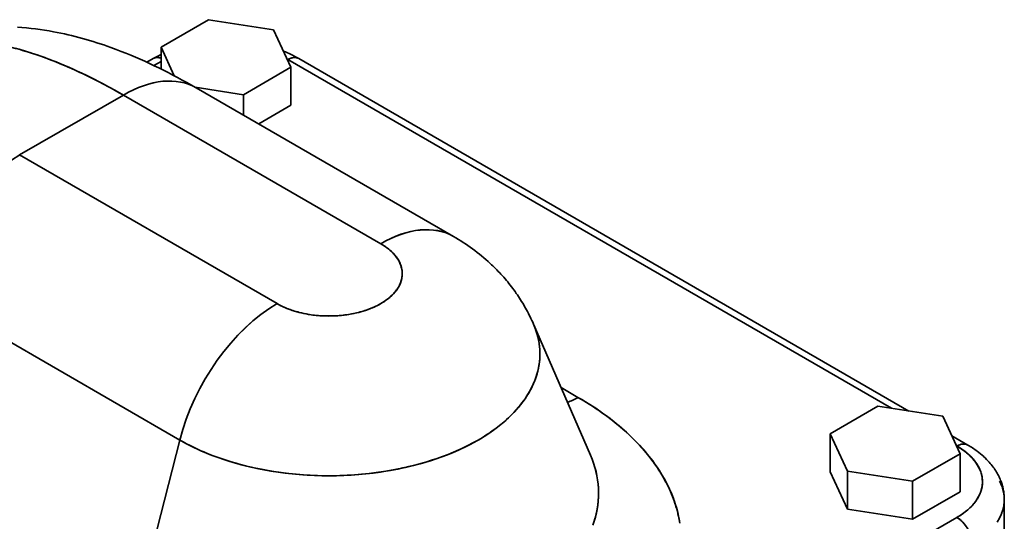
# Model space of a CAD drawing. Header units: inches. Extents: x 3754 to 4695, y 376 to 1357.
# Tile 14 of 14: x 4537 to 4672, y 1288 to 1357. Entities that reach past the tile are written whole.
import ezdxf

# ---------------------------------------------------------------- set-up
doc = ezdxf.new("R2010")
doc.units = ezdxf.units.IN
doc.header["$MEASUREMENT"] = 0

msp = doc.modelspace()

# ---------------------------------------------------------------- linework, layer by layer
at = {"color": 7, "lineweight": 35, "ltscale": 0.188562}
for p, q in [((4562.66, 1356.56), (4556.13, 1352.79)), ((4556.13, 1352.79), (4562.66, 1356.56)), ((4654.58, 1303.49), (4648.05, 1299.72)), ((4648.05, 1299.72), (4654.58, 1303.49)), ((4659.37, 1293.19), (4665.9, 1296.96)), ((4665.9, 1296.96), (4659.37, 1293.19)), ((4659.37, 1287.96), (4665.9, 1291.73)), ((4659.37, 1287.96), (4665.9, 1291.73))]:
    msp.add_line(p, q, dxfattribs=at)
at = {"color": 7, "lineweight": 35, "ltscale": 0.225725}
for p, q in [((4571.58, 1355.18), (4562.66, 1356.56)), ((4562.66, 1356.56), (4571.58, 1355.18)), ((4663.51, 1302.11), (4654.58, 1303.49)), ((4654.58, 1303.49), (4663.51, 1302.11)), ((4650.44, 1294.57), (4659.37, 1293.19)), ((4659.37, 1293.19), (4650.44, 1294.57)), ((4650.44, 1289.34), (4659.37, 1287.96)), ((4650.44, 1289.34), (4659.37, 1287.96))]:
    msp.add_line(p, q, dxfattribs=at)
at = {"color": 7, "lineweight": 35, "ltscale": 0.141984}
for p, q in [((4573.97, 1350.03), (4571.58, 1355.18)), ((4571.58, 1355.18), (4573.97, 1350.03)), ((4665.9, 1296.96), (4663.51, 1302.11)), ((4663.51, 1302.11), (4665.9, 1296.96)), ((4648.05, 1299.72), (4650.44, 1294.57)), ((4650.44, 1294.57), (4648.05, 1299.72)), ((4648.05, 1294.49), (4650.44, 1289.34)), ((4648.05, 1294.49), (4650.44, 1289.34))]:
    msp.add_line(p, q, dxfattribs=at)
at = {"color": 7, "lineweight": 35, "ltscale": 0.108107}
for p, q in [((4556.13, 1352.79), (4557.95, 1348.87)), ((4557.95, 1348.87), (4556.13, 1352.79))]:
    msp.add_line(p, q, dxfattribs=at)
at = {"color": 7, "lineweight": 35, "ltscale": 0.074861}
for p, q in [((4556.13, 1349.8), (4556.13, 1352.79)), ((4556.13, 1352.79), (4556.13, 1349.8))]:
    msp.add_line(p, q, dxfattribs=at)
at = {"color": 7, "lineweight": 35, "ltscale": 0.025518}
msp.add_line((4555.07, 1351.23), (4554.18, 1350.72), dxfattribs=at)
at = {"color": 7, "lineweight": 35, "ltscale": 0.02813}
for p, q in [((4555.15, 1350.27), (4556.13, 1350.83)), ((4556.13, 1350.83), (4555.15, 1350.27))]:
    msp.add_line(p, q, dxfattribs=at)
at = {"color": 7, "lineweight": 35, "ltscale": 0.188561}
for p, q in [((4567.44, 1346.26), (4573.97, 1350.03)), ((4573.97, 1350.03), (4567.44, 1346.26))]:
    msp.add_line(p, q, dxfattribs=at)
at = {"color": 7, "lineweight": 35, "ltscale": 0.001933}
msp.add_line((4573.54, 1351.09), (4573.47, 1351.12), dxfattribs=at)
at = {"color": 7, "lineweight": 35, "ltscale": 0.00194}
msp.add_line((4573.54, 1351.09), (4573.47, 1351.12), dxfattribs=at)
at = {"color": 7, "lineweight": 35}
for p, q in [((4573.54, 1351.09), (4656.48, 1303.2)), ((4656.48, 1303.2), (4573.54, 1351.09)), ((4658.88, 1302.83), (4575.04, 1351.23)), ((4560.96, 1347.21), (4596.32, 1326.79)), ((4550.96, 1346.22), (4586.32, 1325.8)), ((4550.96, 1346.22), (4586.32, 1325.8)), ((4572.07, 1317.58), (4536.71, 1337.99)), ((4572.07, 1317.58), (4536.71, 1337.99)), ((4523.34, 1319.26), (4558.7, 1298.84)), ((4523.34, 1319.26), (4558.7, 1298.84)), ((4553, 1276.43), (4558.7, 1298.84)), ((4558.7, 1298.84), (4553, 1276.43)), ((4573.54, 1235.14), (4665.46, 1288.22)), ((4573.54, 1235.14), (4665.46, 1288.22))]:
    msp.add_line(p, q, dxfattribs=at)
at = {"color": 7, "lineweight": 35, "ltscale": 0.130638}
for p, q in [((4573.97, 1344.81), (4573.97, 1350.03)), ((4573.97, 1350.03), (4573.97, 1344.81))]:
    msp.add_line(p, q, dxfattribs=at)
at = {"color": 7, "lineweight": 35, "ltscale": 0.167385}
msp.add_line((4567.44, 1346.26), (4560.82, 1347.28), dxfattribs=at)
at = {"color": 7, "lineweight": 35, "ltscale": 0.167259}
msp.add_line((4560.83, 1347.28), (4567.44, 1346.26), dxfattribs=at)
at = {"color": 7, "lineweight": 35, "ltscale": 0.411289}
msp.add_line((4536.71, 1337.99), (4550.96, 1346.22), dxfattribs=at)
msp.add_line((4536.71, 1337.99), (4550.96, 1346.22), dxfattribs=at)
at = {"color": 7, "lineweight": 35, "ltscale": 0.069861}
for p, q in [((4567.44, 1343.47), (4567.44, 1346.26)), ((4567.44, 1346.26), (4567.44, 1343.47))]:
    msp.add_line(p, q, dxfattribs=at)
at = {"color": 7, "lineweight": 35, "ltscale": 0.127783}
msp.add_line((4569.55, 1342.25), (4573.97, 1344.81), dxfattribs=at)
msp.add_line((4569.55, 1342.25), (4573.97, 1344.81), dxfattribs=at)
at = {"color": 7, "lineweight": 35, "ltscale": 0.49035}
msp.add_line((4607.31, 1314.75), (4615.13, 1296.77), dxfattribs=at)
at = {"color": 7, "lineweight": 35, "ltscale": 0.067044}
msp.add_line((4611.09, 1306.05), (4613.41, 1304.71), dxfattribs=at)
msp.add_line((4611.09, 1306.05), (4613.41, 1304.71), dxfattribs=at)
at = {"color": 7, "lineweight": 35, "ltscale": 0.13064}
for p, q in [((4648.05, 1294.49), (4648.05, 1299.72)), ((4648.05, 1299.72), (4648.05, 1294.49)), ((4665.9, 1291.73), (4665.9, 1296.96)), ((4665.9, 1296.96), (4665.9, 1291.73)), ((4650.44, 1289.34), (4650.44, 1294.57)), ((4650.44, 1294.57), (4650.44, 1289.34)), ((4659.37, 1287.96), (4659.37, 1293.19)), ((4659.37, 1293.19), (4659.37, 1287.96))]:
    msp.add_line(p, q, dxfattribs=at)
at = {"color": 7, "lineweight": 35, "ltscale": 0.063909}
msp.add_line((4666.96, 1298.16), (4664.75, 1299.44), dxfattribs=at)
at = {"color": 7, "lineweight": 35, "ltscale": 0.002037}
for p, q in [((4665.39, 1298.05), (4665.46, 1298.01)), ((4665.46, 1298.01), (4665.39, 1298.05))]:
    msp.add_line(p, q, dxfattribs=at)
at = {"color": 7, "lineweight": 35, "ltscale": 0.244949}
msp.add_line((4671.97, 1280.87), (4671.97, 1290.66), dxfattribs=at)
at = {"color": 7, "lineweight": 35}
for points in [[(4536.4, 1355.52), (4537.03, 1355.48), (4537.66, 1355.43), (4538.28, 1355.37), (4538.9, 1355.3), (4539.51, 1355.22), (4540.13, 1355.13), (4540.74, 1355.03), (4541.34, 1354.92), (4541.85, 1354.82), (4542.35, 1354.72), (4542.85, 1354.62), (4543.35, 1354.5), (4543.85, 1354.38), (4544.35, 1354.26), (4544.84, 1354.13), (4545.34, 1354), (4545.83, 1353.86), (4546.32, 1353.72), (4546.81, 1353.57), (4547.29, 1353.41), (4547.78, 1353.25), (4548.26, 1353.09), (4548.75, 1352.92), (4549.23, 1352.75), (4549.95, 1352.49), (4550.66, 1352.22), (4551.31, 1351.96), (4551.96, 1351.69), (4552.61, 1351.42), (4553.26, 1351.14), (4553.91, 1350.85), (4554.55, 1350.55), (4555.2, 1350.25), (4555.84, 1349.94), (4556.48, 1349.62), (4557.12, 1349.3), (4557.76, 1348.97), (4558.41, 1348.63), (4559.04, 1348.28), (4559.68, 1347.93), (4560.32, 1347.57), (4560.96, 1347.21)], [(4536.09, 1352.64), (4536.79, 1352.45), (4537.5, 1352.24), (4538.21, 1352.02), (4538.92, 1351.79), (4539.63, 1351.54), (4540.35, 1351.28), (4541.07, 1351.01), (4541.79, 1350.73), (4542.51, 1350.43), (4543.24, 1350.13), (4543.96, 1349.81), (4544.62, 1349.51), (4545.27, 1349.21), (4545.93, 1348.89), (4546.58, 1348.57), (4547.02, 1348.35), (4547.46, 1348.13), (4548.33, 1347.67), (4549.21, 1347.2), (4550.09, 1346.72), (4550.96, 1346.22)], [(4556.13, 1351.29), (4556.07, 1351.3), (4556.01, 1351.32), (4555.93, 1351.34), (4555.85, 1351.35), (4555.77, 1351.37), (4555.68, 1351.37), (4555.59, 1351.37), (4555.5, 1351.37), (4555.41, 1351.36), (4555.32, 1351.34), (4555.25, 1351.32), (4555.18, 1351.29), (4555.11, 1351.26), (4555.04, 1351.22)], [(4575.04, 1351.23), (4574.97, 1351.27), (4574.89, 1351.3), (4574.82, 1351.33), (4574.74, 1351.35), (4574.66, 1351.36), (4574.59, 1351.37), (4574.53, 1351.37), (4574.46, 1351.37), (4574.4, 1351.37), (4574.35, 1351.37), (4574.29, 1351.36), (4574.23, 1351.35), (4574.18, 1351.34), (4574.12, 1351.33), (4574, 1351.29), (4573.88, 1351.25), (4573.77, 1351.2), (4573.65, 1351.15), (4573.54, 1351.09)], [(4572.07, 1317.58), (4572.18, 1317.52), (4572.38, 1317.4), (4572.6, 1317.29), (4572.82, 1317.19), (4573.04, 1317.09), (4573.27, 1316.99), (4573.41, 1316.93), (4573.55, 1316.87), (4573.7, 1316.81), (4573.85, 1316.76), (4574.15, 1316.65), (4574.46, 1316.56), (4574.77, 1316.46), (4575.09, 1316.38), (4575.41, 1316.3), (4575.74, 1316.23), (4576.07, 1316.16), (4576.4, 1316.1), (4576.74, 1316.05), (4577.08, 1316), (4577.43, 1315.96), (4577.77, 1315.93), (4578.12, 1315.91), (4578.47, 1315.89), (4578.82, 1315.88), (4579.17, 1315.87), (4579.53, 1315.88), (4579.88, 1315.89), (4580.23, 1315.91), (4580.58, 1315.93), (4580.92, 1315.96), (4581.27, 1316), (4581.61, 1316.05), (4581.95, 1316.1), (4582.29, 1316.16), (4582.63, 1316.22), (4582.96, 1316.3), (4583.28, 1316.38), (4583.6, 1316.46), (4583.92, 1316.55), (4584.22, 1316.65), (4584.53, 1316.76), (4584.68, 1316.81), (4584.82, 1316.87), (4585.02, 1316.95), (4585.21, 1317.03), (4585.4, 1317.11), (4585.64, 1317.22), (4585.88, 1317.34), (4586.11, 1317.46), (4586.34, 1317.59), (4586.55, 1317.72), (4586.77, 1317.86), (4586.97, 1318), (4587.17, 1318.14), (4587.36, 1318.29), (4587.45, 1318.36), (4587.55, 1318.44), (4587.68, 1318.56), (4587.81, 1318.68), (4587.93, 1318.8), (4588.05, 1318.92), (4588.17, 1319.06), (4588.29, 1319.2), (4588.41, 1319.34), (4588.51, 1319.48), (4588.61, 1319.63), (4588.71, 1319.78), (4588.75, 1319.86), (4588.8, 1319.94), (4588.84, 1320.02), (4588.89, 1320.1), (4588.94, 1320.23), (4589, 1320.35), (4589.05, 1320.48), (4589.09, 1320.61), (4589.14, 1320.75), (4589.17, 1320.9), (4589.21, 1321.04), (4589.23, 1321.19), (4589.25, 1321.34), (4589.26, 1321.49), (4589.27, 1321.64), (4589.27, 1321.8), (4589.26, 1321.96), (4589.24, 1322.12), (4589.22, 1322.28), (4589.18, 1322.44), (4589.14, 1322.6), (4589.1, 1322.76), (4589.04, 1322.91), (4588.98, 1323.07), (4588.92, 1323.21), (4588.85, 1323.35), (4588.78, 1323.48), (4588.7, 1323.62), (4588.61, 1323.76), (4588.54, 1323.87), (4588.46, 1323.98), (4588.37, 1324.09), (4588.31, 1324.17), (4588.24, 1324.25), (4588.12, 1324.39), (4587.98, 1324.53), (4587.84, 1324.67), (4587.7, 1324.81), (4587.54, 1324.94), (4587.39, 1325.08), (4587.26, 1325.18), (4587.12, 1325.28), (4586.98, 1325.38), (4586.88, 1325.45), (4586.77, 1325.53), (4586.55, 1325.67), (4586.32, 1325.8)], [(4607.31, 1314.75), (4607.19, 1315.02), (4607.07, 1315.28), (4606.95, 1315.52), (4606.84, 1315.76), (4606.72, 1316), (4606.6, 1316.24), (4606.47, 1316.48), (4606.34, 1316.71), (4606.21, 1316.95), (4606.08, 1317.18), (4605.95, 1317.41), (4605.81, 1317.64), (4605.67, 1317.87), (4605.53, 1318.1), (4605.38, 1318.32), (4605.23, 1318.55), (4605.08, 1318.77), (4604.93, 1318.99), (4604.77, 1319.22), (4604.61, 1319.45), (4604.44, 1319.67), (4604.27, 1319.89), (4604.1, 1320.11), (4603.93, 1320.33), (4603.75, 1320.55), (4603.57, 1320.76), (4603.39, 1320.98), (4603.21, 1321.19), (4603.02, 1321.4), (4602.83, 1321.6), (4602.65, 1321.81), (4602.45, 1322.01), (4602.26, 1322.21), (4602.06, 1322.41), (4601.89, 1322.58), (4601.71, 1322.75), (4601.54, 1322.92), (4601.36, 1323.09), (4601.06, 1323.36), (4600.77, 1323.62), (4600.47, 1323.88), (4600.17, 1324.13), (4599.86, 1324.38), (4599.55, 1324.62), (4599.24, 1324.86), (4598.92, 1325.1), (4598.61, 1325.33), (4598.29, 1325.55), (4597.96, 1325.77), (4597.64, 1325.98), (4597.31, 1326.19), (4596.98, 1326.4), (4596.65, 1326.6), (4596.32, 1326.79)], [(4607.31, 1314.75), (4607.49, 1314.3), (4607.65, 1313.85), (4607.73, 1313.62), (4607.79, 1313.39), (4607.88, 1313.08), (4607.95, 1312.77), (4608.01, 1312.46), (4608.08, 1312.06), (4608.13, 1311.66), (4608.16, 1311.26), (4608.18, 1310.86), (4608.17, 1310.45), (4608.16, 1310.05), (4608.12, 1309.65), (4608.06, 1309.2), (4607.99, 1308.76), (4607.89, 1308.32), (4607.77, 1307.88), (4607.63, 1307.45), (4607.47, 1307.02), (4607.3, 1306.59), (4607.13, 1306.22), (4606.95, 1305.86), (4606.75, 1305.5), (4606.54, 1305.14), (4606.35, 1304.83), (4606.14, 1304.52), (4605.93, 1304.21), (4605.76, 1303.98), (4605.58, 1303.76), (4605.27, 1303.37), (4604.93, 1302.99), (4604.59, 1302.61), (4604.23, 1302.24), (4603.85, 1301.88), (4603.61, 1301.66), (4603.37, 1301.45), (4603.12, 1301.23), (4602.86, 1301.02), (4602.34, 1300.6), (4601.8, 1300.2), (4601.29, 1299.85), (4600.77, 1299.51), (4600.24, 1299.17), (4599.7, 1298.85), (4599.15, 1298.54), (4598.8, 1298.35), (4598.44, 1298.17), (4597.72, 1297.81), (4596.99, 1297.47), (4596.24, 1297.14), (4595.48, 1296.83), (4594.71, 1296.54), (4593.92, 1296.27), (4593.13, 1296.01), (4592.33, 1295.76), (4591.52, 1295.53), (4590.81, 1295.35), (4590.09, 1295.17), (4589.37, 1295.01), (4588.64, 1294.86), (4588.15, 1294.76), (4587.66, 1294.67), (4586.68, 1294.51), (4585.69, 1294.37), (4584.7, 1294.25), (4583.69, 1294.15), (4582.69, 1294.07), (4581.68, 1294.01), (4580.67, 1293.97), (4579.66, 1293.95), (4578.65, 1293.95), (4577.64, 1293.97), (4576.63, 1294.01), (4575.63, 1294.07), (4574.62, 1294.15), (4573.62, 1294.26), (4572.62, 1294.38), (4571.63, 1294.52), (4571.14, 1294.6), (4570.64, 1294.69), (4569.91, 1294.83), (4569.17, 1294.97), (4568.45, 1295.14), (4567.72, 1295.31), (4566.88, 1295.53), (4566.04, 1295.77), (4565.21, 1296.02), (4564.39, 1296.29), (4563.58, 1296.58), (4562.78, 1296.88), (4562, 1297.21), (4561.61, 1297.38), (4561.22, 1297.55), (4560.65, 1297.82), (4560.09, 1298.09), (4559.53, 1298.38), (4558.99, 1298.68), (4558.7, 1298.84)], [(4558.7, 1298.84), (4559.16, 1298.58), (4559.64, 1298.33), (4560.12, 1298.08), (4560.49, 1297.9), (4560.86, 1297.72), (4561.61, 1297.37), (4562.38, 1297.05), (4563.17, 1296.73), (4563.97, 1296.44), (4564.78, 1296.16), (4565.6, 1295.9), (4566.43, 1295.65), (4567.14, 1295.46), (4567.85, 1295.28), (4568.56, 1295.11), (4569.28, 1294.95), (4569.76, 1294.85), (4570.25, 1294.76), (4571.23, 1294.59), (4572.21, 1294.44), (4573.2, 1294.3), (4574.2, 1294.19), (4575.2, 1294.1), (4576.2, 1294.03), (4577.21, 1293.98), (4578.22, 1293.95), (4579.24, 1293.94), (4580.25, 1293.95), (4581.26, 1293.99), (4582.27, 1294.04), (4583.28, 1294.11), (4584.28, 1294.2), (4585.28, 1294.32), (4586.27, 1294.45), (4587.26, 1294.6), (4588.24, 1294.78), (4588.72, 1294.87), (4589.21, 1294.97), (4589.69, 1295.08), (4590.17, 1295.19), (4590.96, 1295.38), (4591.75, 1295.59), (4592.52, 1295.82), (4593.29, 1296.06), (4594.05, 1296.31), (4594.79, 1296.57), (4595.56, 1296.87), (4596.31, 1297.17), (4597.05, 1297.5), (4597.78, 1297.84), (4598.49, 1298.19), (4599.18, 1298.56), (4599.52, 1298.75), (4599.86, 1298.94), (4600.3, 1299.21), (4600.73, 1299.48), (4601.15, 1299.75), (4601.64, 1300.09), (4602.12, 1300.44), (4602.59, 1300.8), (4603.04, 1301.17), (4603.48, 1301.54), (4603.72, 1301.76), (4603.95, 1301.98), (4604.18, 1302.2), (4604.41, 1302.43), (4604.7, 1302.73), (4604.98, 1303.04), (4605.25, 1303.35), (4605.56, 1303.73), (4605.85, 1304.11), (4606.13, 1304.5), (4606.39, 1304.9), (4606.64, 1305.3), (4606.89, 1305.75), (4607.01, 1305.98), (4607.12, 1306.21), (4607.27, 1306.51), (4607.4, 1306.82), (4607.52, 1307.13), (4607.66, 1307.52), (4607.78, 1307.92), (4607.89, 1308.31), (4607.98, 1308.71), (4608.05, 1309.11), (4608.11, 1309.51), (4608.15, 1309.95), (4608.17, 1310.39), (4608.18, 1310.83), (4608.16, 1311.27), (4608.12, 1311.71), (4608.06, 1312.15), (4607.99, 1312.59), (4607.89, 1313.03), (4607.77, 1313.47), (4607.64, 1313.9), (4607.48, 1314.33), (4607.31, 1314.75)], [(4613.41, 1304.71), (4613.98, 1304.38), (4614.81, 1303.87), (4615.84, 1303.2), (4616.84, 1302.5), (4617.33, 1302.15), (4617.81, 1301.79), (4618.52, 1301.23), (4619.21, 1300.66), (4619.87, 1300.08), (4620.52, 1299.49), (4621.22, 1298.8), (4621.9, 1298.09), (4622.55, 1297.36), (4623.16, 1296.62), (4623.74, 1295.87), (4624.28, 1295.1), (4624.54, 1294.71), (4624.79, 1294.32), (4625.24, 1293.55), (4625.65, 1292.78), (4625.84, 1292.39), (4626.02, 1291.99), (4626.28, 1291.4), (4626.51, 1290.8), (4626.73, 1290.2), (4626.92, 1289.59), (4627.11, 1288.88), (4627.27, 1288.16), (4627.39, 1287.44)], [(4613.41, 1304.71), (4613.93, 1304.4), (4614.43, 1304.1), (4614.93, 1303.79), (4615.18, 1303.63), (4615.42, 1303.48), (4615.74, 1303.26), (4616.06, 1303.05), (4616.37, 1302.84), (4616.78, 1302.55), (4617.17, 1302.26), (4617.57, 1301.97), (4617.95, 1301.68), (4618.33, 1301.38), (4618.7, 1301.08), (4619.07, 1300.78), (4619.43, 1300.47)], [(4665.46, 1298.01), (4665.58, 1298.08), (4665.7, 1298.14), (4665.77, 1298.16), (4665.83, 1298.19), (4665.89, 1298.21), (4665.95, 1298.23), (4666.05, 1298.26), (4666.14, 1298.28), (4666.24, 1298.29), (4666.34, 1298.3), (4666.43, 1298.3), (4666.53, 1298.3), (4666.62, 1298.28), (4666.71, 1298.27), (4666.75, 1298.25), (4666.8, 1298.24), (4666.85, 1298.22), (4666.91, 1298.19), (4666.96, 1298.16)], [(4665.46, 1288.22), (4665.7, 1288.36), (4665.94, 1288.51), (4666.17, 1288.66), (4666.39, 1288.82), (4666.6, 1288.98), (4666.71, 1289.06), (4666.81, 1289.15), (4666.91, 1289.23), (4667.01, 1289.32), (4667.18, 1289.47), (4667.34, 1289.63), (4667.5, 1289.79), (4667.65, 1289.95), (4667.79, 1290.11), (4667.93, 1290.28), (4668.05, 1290.45), (4668.17, 1290.62), (4668.28, 1290.79), (4668.38, 1290.96), (4668.47, 1291.13), (4668.56, 1291.3), (4668.63, 1291.47), (4668.7, 1291.65), (4668.76, 1291.82), (4668.82, 1292), (4668.86, 1292.18), (4668.88, 1292.27), (4668.9, 1292.36), (4668.92, 1292.45), (4668.93, 1292.54), (4668.95, 1292.68), (4668.96, 1292.83), (4668.97, 1292.97), (4668.97, 1293.12), (4668.97, 1293.26), (4668.96, 1293.44), (4668.94, 1293.61), (4668.92, 1293.79), (4668.88, 1293.96), (4668.84, 1294.14), (4668.79, 1294.31), (4668.74, 1294.48), (4668.67, 1294.66), (4668.6, 1294.83), (4668.53, 1294.98), (4668.46, 1295.13), (4668.37, 1295.28), (4668.29, 1295.43), (4668.19, 1295.57), (4668.11, 1295.69), (4668.03, 1295.81), (4667.94, 1295.93), (4667.87, 1296.02), (4667.8, 1296.1), (4667.66, 1296.27), (4667.51, 1296.44), (4667.35, 1296.6), (4667.18, 1296.76), (4667.01, 1296.91), (4666.83, 1297.07), (4666.65, 1297.21), (4666.48, 1297.34), (4666.31, 1297.47), (4666.13, 1297.59), (4665.96, 1297.71), (4665.83, 1297.79), (4665.71, 1297.86), (4665.46, 1298.01)], [(4666.96, 1298.16), (4667.13, 1298.06), (4667.29, 1297.96), (4667.46, 1297.86), (4667.62, 1297.76), (4667.78, 1297.65), (4667.94, 1297.54), (4668.09, 1297.43), (4668.24, 1297.32), (4668.48, 1297.14), (4668.72, 1296.95), (4668.94, 1296.76), (4669.06, 1296.66), (4669.17, 1296.56), (4669.36, 1296.38), (4669.55, 1296.19), (4669.73, 1296), (4669.91, 1295.8), (4670.05, 1295.64), (4670.19, 1295.47), (4670.32, 1295.31), (4670.45, 1295.14), (4670.57, 1294.97), (4670.69, 1294.79), (4670.8, 1294.61), (4670.91, 1294.43), (4671, 1294.28), (4671.09, 1294.12), (4671.17, 1293.96), (4671.25, 1293.8), (4671.32, 1293.64), (4671.4, 1293.47), (4671.46, 1293.31), (4671.53, 1293.14), (4671.58, 1293), (4671.62, 1292.86), (4671.67, 1292.72), (4671.71, 1292.58), (4671.75, 1292.44), (4671.78, 1292.3), (4671.81, 1292.16), (4671.84, 1292.01), (4671.87, 1291.89), (4671.89, 1291.74), (4671.91, 1291.59), (4671.93, 1291.43), (4671.95, 1291.28), (4671.96, 1291.12), (4671.97, 1290.97), (4671.97, 1290.81), (4671.97, 1290.66)], [(4615.13, 1296.77), (4615.35, 1296.21), (4615.56, 1295.65), (4615.74, 1295.08), (4615.89, 1294.51), (4616.01, 1293.94), (4616.11, 1293.36), (4616.18, 1292.78), (4616.22, 1292.2), (4616.24, 1291.62), (4616.23, 1291.04), (4616.19, 1290.46), (4616.13, 1289.88), (4616.04, 1289.3), (4615.92, 1288.73), (4615.77, 1288.16), (4615.6, 1287.59)], [(4615.44, 1287.14), (4615.63, 1287.7), (4615.8, 1288.25), (4615.94, 1288.81), (4616.05, 1289.38), (4616.14, 1289.94), (4616.2, 1290.51), (4616.23, 1291.08), (4616.24, 1291.65), (4616.22, 1292.23), (4616.18, 1292.81), (4616.11, 1293.38), (4616.01, 1293.95), (4615.88, 1294.52), (4615.73, 1295.09), (4615.56, 1295.65), (4615.35, 1296.21), (4615.13, 1296.77)], [(4671.32, 1293.19), (4671.42, 1293), (4671.51, 1292.81), (4671.59, 1292.62), (4671.66, 1292.42), (4671.73, 1292.22), (4671.79, 1292.02), (4671.82, 1291.92), (4671.84, 1291.82), (4671.88, 1291.64), (4671.91, 1291.47), (4671.94, 1291.29), (4671.95, 1291.11), (4671.97, 1290.93), (4671.97, 1290.76), (4671.97, 1290.58), (4671.97, 1290.4), (4671.96, 1290.27), (4671.95, 1290.13), (4671.93, 1290), (4671.92, 1289.9), (4671.9, 1289.8), (4671.86, 1289.6), (4671.81, 1289.4), (4671.76, 1289.2), (4671.7, 1289), (4671.63, 1288.81), (4671.55, 1288.61), (4671.46, 1288.42), (4671.38, 1288.25), (4671.29, 1288.08), (4671.2, 1287.92), (4671.1, 1287.75), (4671, 1287.59)], [(4671.88, 1291.64), (4671.91, 1291.45), (4671.94, 1291.26), (4671.96, 1291.08), (4671.97, 1290.89), (4671.97, 1290.7), (4671.97, 1290.52), (4671.96, 1290.33), (4671.95, 1290.14), (4671.92, 1289.96), (4671.89, 1289.77), (4671.86, 1289.58), (4671.82, 1289.43), (4671.78, 1289.28), (4671.74, 1289.13), (4671.69, 1288.98), (4671.65, 1288.88), (4671.61, 1288.78), (4671.53, 1288.58), (4671.44, 1288.38), (4671.35, 1288.19), (4671.24, 1288), (4671.13, 1287.81), (4671.02, 1287.63)], [(4666.19, 1287.64), (4666.06, 1287.77), (4665.99, 1287.83), (4665.93, 1287.89), (4665.86, 1287.94), (4665.79, 1287.99), (4665.68, 1288.07), (4665.57, 1288.15), (4665.46, 1288.22)]]:
    msp.add_lwpolyline(points, dxfattribs=at)
for centre, radius, start, end in [((4562.6, 1338.15), 15.1, 115.3903, 119.9412), ((4567.16, 1337.51), 15.83, 60.1464, 68.5362), ((4582.3, 1318.75), 8.11, 49.4826, 60.3271), ((4583.79, 1320.49), 5.82, 36.0662, 49.5818), ((4585.07, 1321.42), 4.24, 19.3952, 36.1086), ((4585.8, 1321.68), 3.47, 0.1404, 19.2388), ((4585.81, 1321.7), 3.46, 340.7339, 359.8746), ((4585.08, 1321.96), 4.24, 323.8515, 340.5788), ((4583.79, 1322.9), 5.83, 310.3649, 323.8858), ((4577.48, 1327.04), 10.9, 240.2235, 249.1685), ((4580.91, 1327.03), 10.89, 290.8598, 299.7578), ((4582.29, 1324.65), 8.14, 299.6562, 310.4742), ((4578.49, 1329.63), 13.68, 249.0854, 256.7272), ((4579.02, 1331.82), 15.94, 256.6633, 263.5569), ((4579.36, 1331.83), 15.94, 276.4769, 283.363), ((4579.9, 1329.61), 13.66, 283.2979, 290.9389), ((4579.18, 1333.1), 17.22, 263.5017, 270.0434), ((4579.2, 1333.1), 17.22, 269.9909, 276.532), ((4608.43, 1313.26), 9.9, 290.979, 300.2265), ((4608.43, 1313.26), 9.9, 290.9787, 300.2264), ((4599.55, 1277.38), 30.47, 42.8969, 49.2757), ((4603.02, 1280.6), 25.74, 35.7684, 42.9077), ((4660.67, 1289.6), 9.68, 49.5083, 60.3282), ((4662.47, 1291.69), 6.92, 36.067, 49.6083), ((4606.11, 1282.83), 21.92, 27.829, 35.7732), ((4663.98, 1292.79), 5.05, 19.3958, 36.0992), ((4664.84, 1293.1), 4.13, 0.1403, 19.2505), ((4664.85, 1293.12), 4.13, 340.751, 359.8685), ((4608.63, 1284.16), 19.08, 19.1077, 27.8238), ((4663.98, 1293.44), 5.05, 323.898, 340.6046), ((4610.41, 1284.78), 17.19, 9.747, 19.0891), ((4662.47, 1294.54), 6.92, 310.3894, 323.929), ((4660.66, 1296.63), 9.69, 299.6762, 310.4889)]:
    msp.add_arc(centre, radius, start, end, dxfattribs=at)
for centre, major_axis, ratio, start_param, end_param in [((4565.45, 1290.93), (47.77, -59.62), 0.417118, 2.49658, 2.669834), ((4556.57, 1348.64), (1.5, -2.6), 0.57735, 2.564068, 3.141593), ((4573.54, 1348.64), (-1.5, -2.6), 0.57735, 3.141593, 3.926991), ((4564.86, 1290.52), (47.52, -60), 0.423656, 2.322848, 2.495425), ((4550.96, 1329.89), (-10, -17.32), 0.57735, 3.141558, 3.926991), ((4550.96, 1329.89), (-10, -17.32), 0.577374, 3.141652, 3.927058), ((4536.71, 1321.66), (-10, -17.32), 0.57735, 3.926991, 5.166175), ((4586.32, 1309.48), (-10, -17.32), 0.577374, 3.141581, 3.927058), ((4586.32, 1309.47), (-10, -17.32), 0.57735, 3.141558, 3.926991), ((4572.07, 1301.25), (-10, -17.32), 0.577356, 3.926994, 5.166164), ((4572.07, 1301.25), (-10, -17.32), 0.57735, 3.926991, 5.166175), ((4665.46, 1295.56), (-1.5, -2.6), 0.57735, 3.141593, 3.926991), ((4665.46, 1285.77), (1.5, -2.6), 0.57735, 0.785398, 2.356194)]:
    msp.add_ellipse(centre, major_axis=major_axis, ratio=ratio, start_param=start_param, end_param=end_param, dxfattribs=at)

doc.saveas('drawing.dxf')
